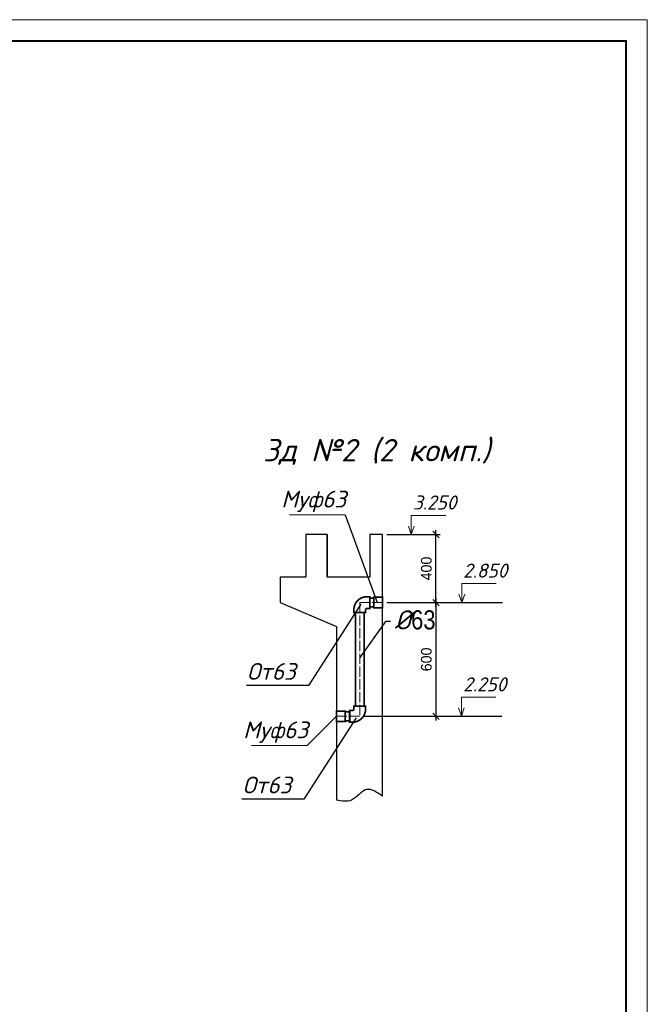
# Model space of a CAD drawing. Extents: x 4114239 to 5838486, y 780458 to 1383318.
# Tile 127 of 231: x 4353464 to 4368200, y 1144123 to 1167249. Entities that reach past the tile are written whole.
import ezdxf
from ezdxf.enums import TextEntityAlignment as Align

# ---------------------------------------------------------------- set-up
doc = ezdxf.new("R2010")
doc.units = 0
doc.header["$MEASUREMENT"] = 0
doc.linetypes.add('ACAD_ISO04W100', pattern=[30, 24, -3, 0, -3])
doc.linetypes.add('штриховая', pattern=[19.05, 12.7, -6.35])
doc.layers.add('02', color=7, linetype='Continuous')
doc.layers.add('рамка', color=206, linetype='Continuous')
for name, color, linetype, lineweight in [('1', 7, 'Continuous', 50), ('3-оси', 8, 'ACAD_ISO04W100', 13), ('Линия', 7, 'Continuous', 35), ('линия40', 7, 'Continuous', 5), ('Основные', 160, 'Continuous', 40)]:
    doc.layers.add(name, color=color, linetype=linetype, lineweight=lineweight)
doc.layers.add('Конструктив - Балки_Ном._пера__70', color=7, linetype='штриховая', lineweight=9, true_color=0x045197)
doc.styles.add('D-431', font='txt')
doc.styles.add('GOST_P', font='isocpeui.ttf')
doc.styles.add('ГОСТ 250', font='isocpeui.ttf', dxfattribs={"height": 300})
doc.dimstyles.new('ISO-100', dxfattribs={"dimtxt": 250, "dimasz": 150, "dimexe": 100, "dimexo": 100, "dimgap": 100, "dimtad": 1, "dimdec": 0, "dimdsep": 46, "dimtxsty": 'Standard', "dimblk": 'OBLIQUE', "dimcen": 100, "dimdle": 100, "dimadec": 0, "dimazin": 0, "dimtfac": 1, "dimtdec": 0, "dimtmove": 1, "dimatfit": 3, "dimldrblk": 'OBLIQUE', "dimfxl": 1, "dimarcsym": 2})
doc.dimstyles.new('ISO-25', dxfattribs={"dimtxt": 10, "dimasz": 2.5, "dimexe": 1.25, "dimexo": 0.625, "dimtad": 1, "dimtxsty": 'D-431', "dimcen": 2.5, "dimclrd": 2, "dimclre": 1, "dimclrt": 2, "dimadec": 0, "dimazin": 0, "dimtfac": 1, "dimtmove": 0, "dimatfit": 3, "dimfxl": 1, "dimarcsym": 0})

# ---------------------------------------------------------------- blocks, each defined once
blk = doc.blocks.new('_Oblique')
at = {"color": 0, "linetype": 'ByBlock', "lineweight": -2}
blk.add_line((-0.5, -0.5), (0.5, 0.5), dxfattribs=at)
blk = doc.blocks.new('*D1940')
at = {"layer": '02', "color": 0, "lineweight": -2, "transparency": 16777216}
for p, q in [((4362083, 1155158), (4363338, 1155158)), ((4363238, 1153458), (4363238, 1155258)), ((4362083, 1153558), (4363338, 1153558))]:
    blk.add_line(p, q, dxfattribs=at)
at = {"layer": 'Defpoints', "color": 0, "transparency": 16777216}
for p in [(4361983, 1155158), (4363238, 1155158), (4361983, 1153558)]:
    blk.add_point(p, dxfattribs=at)
at = {"layer": '02', "color": 0, "lineweight": -2, "transparency": 16777216, "xscale": 150, "yscale": 150, "zscale": 150}
for p, rotation in [((4363238, 1155158), 90), ((4363238, 1153558), 270)]:
    blk.add_blockref('_Oblique', p, dxfattribs=dict(at, rotation=rotation))
at = {"layer": '02', "color": 0, "transparency": 16777216, "insert": (4363013, 1154358), "char_height": 250, "attachment_point": 5, "rotation": 90}
blk.add_mtext('400', dxfattribs=at)
blk = doc.blocks.new('*D1941')
at = {"layer": '02', "color": 0, "lineweight": -2, "transparency": 16777216}
for p, q in [((4362083, 1153558), (4363338, 1153558)), ((4363238, 1153658), (4363238, 1150787)), ((4361548, 1150887), (4363338, 1150887))]:
    blk.add_line(p, q, dxfattribs=at)
at = {"layer": 'Defpoints', "color": 0, "transparency": 16777216}
for p in [(4361983, 1153558), (4361448, 1150887), (4363238, 1150887)]:
    blk.add_point(p, dxfattribs=at)
at = {"layer": '02', "color": 0, "lineweight": -2, "transparency": 16777216, "xscale": 150, "yscale": 150, "zscale": 150}
for p, rotation in [((4363238, 1153558), 90), ((4363238, 1150887), 270)]:
    blk.add_blockref('_Oblique', p, dxfattribs=dict(at, rotation=rotation))
at = {"layer": '02', "color": 0, "transparency": 16777216, "insert": (4363013, 1152223), "char_height": 250, "attachment_point": 5, "rotation": 90}
blk.add_mtext('600', dxfattribs=at)

msp = doc.modelspace()

# ---------------------------------------------------------------- linework, layer by layer
at = {"color": 7, "linetype": 'Continuous', "lineweight": 0, "ltscale": 10}
for p, q in [((4359801.3243, 1155617.9779), (4361105.5767, 1155617.9779)), ((4358907.1984, 1150198.2712), (4360211.4508, 1150198.2712))]:
    msp.add_line(p, q, dxfattribs=at)
for p, q in [((4363337.6538, 1153558.3971), (4364796.9048, 1153558.3971)), ((4363337.6538, 1150886.7505), (4364788.1277, 1150886.7505))]:
    msp.add_line(p, q)
at = {"color": 7, "linetype": 'Continuous', "lineweight": 60, "const_width": 40}
for points in [[(4361310.2759, 1153322.0067), (4361586.0647, 1153322.0067), (4361586.0647, 1153387.6707, -0.4142135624), (4361618.8967, 1153420.5027), (4361684.5607, 1153420.5027), (4361684.5607, 1153696.2915), (4361618.8967, 1153696.2915, 0.4142135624), (4361310.2759, 1153387.6707)], [(4361586.0647, 1151123.1409), (4361310.2759, 1151123.1409), (4361310.2759, 1151057.4769, -0.4142135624), (4361277.4439, 1151024.6449), (4361211.7799, 1151024.6449), (4361211.7799, 1150748.8561), (4361277.4439, 1150748.8561, 0.4142135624), (4361586.0647, 1151057.4769)]]:
    msp.add_lwpolyline(points, format="xyb", close=True, dxfattribs=at)
for points in [[(4361777.6099, 1153660.9971), (4361684.5607, 1153660.9971)], [(4361345.5703, 1153322.0067), (4361345.5703, 1151123.1409)], [(4361550.7703, 1153322.0067), (4361550.7703, 1151123.1409)], [(4361777.6099, 1153455.7971), (4361684.5607, 1153455.7971)], [(4361108.6325, 1150989.3505), (4361211.7799, 1150989.3505)], [(4361108.6325, 1150784.1505), (4361211.7799, 1150784.1505)]]:
    msp.add_lwpolyline(points, dxfattribs=at)
for points in [[(4361983.1212, 1153433.9708), (4361777.6099, 1153433.9708), (4361777.6099, 1153682.8234), (4361983.1212, 1153682.8234)], [(4360903.1212, 1151011.1767), (4361108.6325, 1151011.1767), (4361108.6325, 1150762.3242), (4360903.1212, 1150762.3242)]]:
    msp.add_lwpolyline(points, close=True, dxfattribs=at)
at = {"color": 7, "lineweight": 25, "ltscale": 1000}
msp.add_lwpolyline([(4362172.35, 1153110.2671), (4362057.029, 1153110.2671), (4361448.1703, 1152271.2473)], dxfattribs=at)
at = {"layer": '02'}
for p, q in [((4361105.5767, 1155617.9779), (4361860.0409, 1153558.3971)), ((4360211.4508, 1150198.2712), (4360903.1212, 1150886.7505))]:
    msp.add_line(p, q, dxfattribs=at)
msp.add_spline([(4361983.1212, 1149012.2343), (4361604.604, 1149166.6135), (4361256.1696, 1148920.1904), (4360903.1212, 1148920.1904)], degree=3, dxfattribs=at)
at = {"layer": '3-оси', "ltscale": 10}
for p, q in [((4361448.1703, 1153558.3971), (4361448.1703, 1150886.7505)), ((4361983.1212, 1153558.3971), (4361448.1703, 1153558.3971)), ((4360903.1212, 1150886.7505), (4361448.1703, 1150886.7505))]:
    msp.add_line(p, q, dxfattribs=at)
at = {"layer": 'Конструктив - Балки_Ном._пера__70', "color": 7, "linetype": 'Continuous', "lineweight": 25, "ltscale": 3}
for p, q in [((4360683.1212, 1155158.3971), (4360683.1212, 1154158.3971)), ((4359583.1212, 1154158.3971), (4359583.1212, 1153558.3971))]:
    msp.add_line(p, q, dxfattribs=at)
for points in [[(4361983.1212, 1149012.2343), (4361983.1212, 1155158.3971), (4361683.1212, 1155158.3971), (4361683.1212, 1154158.3971), (4360683.1212, 1154158.3971), (4360683.1212, 1155158.3971), (4360183.1212, 1155158.3971), (4360183.1212, 1154158.3971), (4359583.1212, 1154158.3971)], [(4359583.1212, 1153558.3971), (4360903.1212, 1152996.1664), (4360903.1212, 1148920.1904)]]:
    msp.add_lwpolyline(points, dxfattribs=at)
at = {"layer": 'Линия', "linetype": 'ByBlock', "lineweight": 0, "ltscale": 10}
for p, q in [((4362657.7422, 1155158.3971), (4362657.7422, 1155605.8796)), ((4363466.3829, 1155605.8796), (4362657.7422, 1155605.8796)), ((4362657.7422, 1155158.3971), (4362592.4047, 1155354.7178)), ((4362657.7422, 1155158.3971), (4362727.1651, 1155354.7178)), ((4363844.2228, 1153558.3971), (4363844.2228, 1154005.8796)), ((4364652.8635, 1154005.8796), (4363844.2228, 1154005.8796)), ((4363844.2228, 1153558.3971), (4363778.8853, 1153754.7178)), ((4363844.2228, 1153558.3971), (4363913.6457, 1153754.7178)), ((4363834.1715, 1150886.7505), (4363834.1715, 1151334.233)), ((4364642.8121, 1151334.233), (4363834.1715, 1151334.233)), ((4363834.1715, 1150886.7505), (4363768.834, 1151083.0711)), ((4363834.1715, 1150886.7505), (4363903.5944, 1151083.0711))]:
    msp.add_line(p, q, dxfattribs=at)
at = {"layer": 'линия40', "ltscale": 3}
for p, q in [((4308800.1811, 1167248.9552), (4368200.1811, 1167248.9552)), ((4368200.1811, 1167248.9552), (4368200.1811, 1125248.9552)), ((4310800.1811, 1166748.9552), (4367650.1811, 1166748.9552)), ((4310850.1811, 1166748.9552), (4367700.1811, 1166748.9552)), ((4367700.1811, 1166748.9552), (4367700.1811, 1125748.9552))]:
    msp.add_line(p, q, dxfattribs=at)
at = {"layer": 'линия40', "ltscale": 3, "const_width": 50}
msp.add_lwpolyline([(4367700.1811, 1125748.9552), (4310800.1811, 1125748.9552), (4310800.1811, 1166748.9552), (4367700.1811, 1166748.9552)], close=True, dxfattribs=at)
at = {"layer": 'рамка'}
msp.add_line((4310750.1811, 1166748.9552), (4367600.1811, 1166748.9552), dxfattribs=at)

# ---------------------------------------------------------------- texts
at = {"layer": '1', "style": 'GOST_P'}
msp.add_text('Зд №2 (2 комп.)', height=525, dxfattribs=at).set_placement((4359180.3552, 1157138.2473), align=Align.MIDDLE_LEFT)
at = {"layer": '1', "ltscale": 20, "style": 'GOST_P'}
for s, p in [('3.250', (4363208.0293, 1155743.6466)), ('2.850', (4364394.5099, 1154143.6466)), ('2.250', (4364384.4585, 1151472))]:
    msp.add_text(s, height=330.75, dxfattribs=at).set_placement(p, align=Align.CENTER)
at = {"layer": 'Основные', "color": 0, "style": 'ГОСТ 250'}
for s, insert, char_height, attachment_point in [('Муф63', (4361129.5509, 1156185.1206), 394.05366, 3), ('%%C{\\fArial Narrow|b0|i0|c204|p34;63}', (4362264.967, 1152921.121), 450, 7), ('От63 ', (4359946.7422, 1152138.4889), 394.05366, 3), ('Муф63', (4360235.425, 1150765.4138), 394.05366, 3), ('От63 ', (4359843.2338, 1149471.6379), 394.05366, 3)]:
    msp.add_mtext(s, dxfattribs=dict(at, insert=insert, char_height=char_height, attachment_point=attachment_point))

# ---------------------------------------------------------------- dimensions: what is measured, and where the dimension line sits
at = {"layer": '02'}
for base, p2, text, picture, middle in [((4363237.6538, 1155158.3971), (4361983.1212, 1155158.3971), '400', '*D1940', (4363012.6538, 1154358.3971)), ((4363237.6538, 1150886.7505), (4361448.1703, 1150886.7505), '600', '*D1941', (4363012.6538, 1152222.5738))]:
    dim = msp.add_linear_dim(base=base, p1=(4361983.1212, 1153558.3971), p2=p2, angle=90, text=text, dimstyle='ISO-100', dxfattribs=at)
    dim.commit()
    dim.dimension.update_dxf_attribs({"geometry": picture, "text_midpoint": middle})

# ---------------------------------------------------------------- leaders
at = {"layer": '1'}
for points in [[(4361470.2016, 1153518.9757), (4360242.39, 1151609.1886), (4358786.6904, 1151609.1886)], [(4361366.6932, 1150852.1247), (4360138.8816, 1148942.3376), (4358683.1819, 1148942.3376)]]:
    msp.add_leader(points, dimstyle='ISO-25', override={"dimgap": 70, "dimtad": 0}, dxfattribs=at)

doc.saveas('drawing.dxf')
